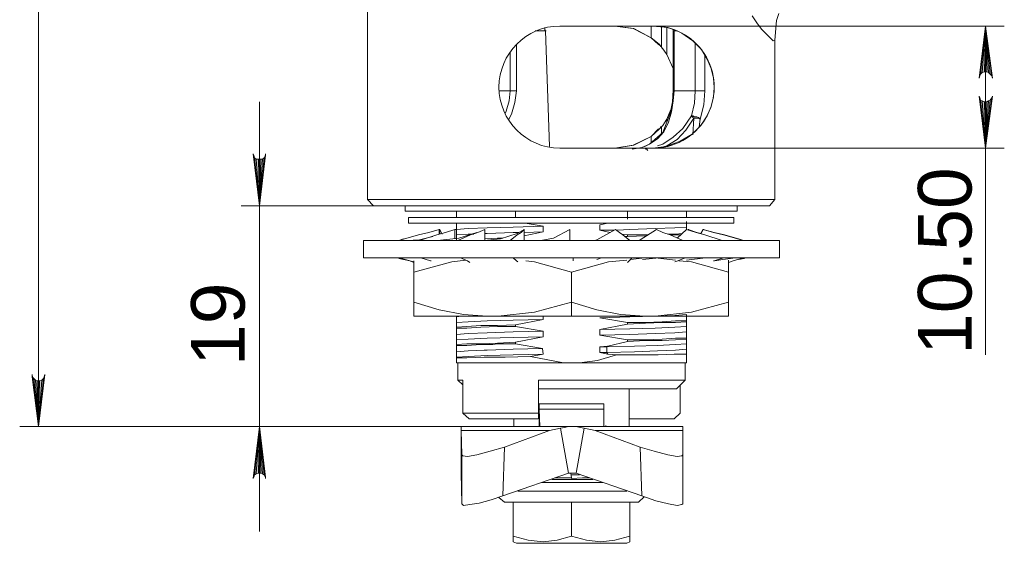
# Model space of a CAD drawing. Header units: millimetres. Extents: x 4119 to 4595, y 1349 to 1685.
# Tile 2 of 8: x 4176 to 4261, y 1567 to 1612. Entities that reach past the tile are written whole.
import ezdxf

# ---------------------------------------------------------------- set-up
doc = ezdxf.new("R2010")
doc.units = ezdxf.units.MM
for name, color, linetype in [('PDF_几何图形', 7, 'Continuous'), ('PDF_实体填充', 7, 'Continuous'), ('PDF_文字', 7, 'Continuous')]:
    doc.layers.add(name, color=color, linetype=linetype)
doc.styles.add('PDF Arial', font='arial.ttf')

msp = doc.modelspace()

# ---------------------------------------------------------------- linework, layer by layer
at = {"layer": 'PDF_几何图形', "color": 3, "lineweight": 18}
for points in [[(4177.920457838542, 1634.570576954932), (4177.920457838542, 1576.583480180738)], [(4230.89465138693, 1610.996383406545), (4260.904328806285, 1610.996383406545)], [(4259.278522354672, 1610.996383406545), (4259.278522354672, 1600.496383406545), (4259.278522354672, 1582.74799630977)], [(4196.888199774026, 1567.573802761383), (4196.888199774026, 1576.583480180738), (4196.888199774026, 1595.551222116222), (4196.888199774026, 1604.493157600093)], [(4230.759167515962, 1600.496383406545), (4260.904328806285, 1600.496383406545)], [(4223.984973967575, 1595.551222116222), (4195.330135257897, 1595.551222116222)], [(4214.094651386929, 1576.583480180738), (4176.294651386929, 1576.583480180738)], [(4223.646264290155, 1576.583480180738), (4195.330135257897, 1576.583480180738)]]:
    msp.add_lwpolyline(points, dxfattribs=at)
at = {"layer": 'PDF_几何图形', "lineweight": 20}
for points in [[(4206.168844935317, 1613.570576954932), (4206.168844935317, 1596.093157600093), (4206.710780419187, 1595.551222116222), (4207.049490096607, 1595.551222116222), (4208.065619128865, 1595.551222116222), (4209.691425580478, 1595.551222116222), (4211.859167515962, 1595.551222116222), (4214.501102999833, 1595.551222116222), (4217.549490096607, 1595.551222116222), (4220.801102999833, 1595.551222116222), (4224.188199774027, 1595.551222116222), (4227.439812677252, 1595.551222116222), (4230.55594170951, 1595.551222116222), (4233.401102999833, 1595.551222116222), (4235.907554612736, 1595.551222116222), (4237.939812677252, 1595.551222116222), (4239.430135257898, 1595.551222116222), (4240.378522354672, 1595.551222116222), (4240.717232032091, 1595.551222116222), (4241.191425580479, 1596.093157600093), (4241.191425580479, 1609.844770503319), (4241.191425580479, 1609.777028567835), (4241.05594170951, 1609.709286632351), (4240.852715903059, 1609.912512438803), (4240.51400622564, 1610.251222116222), (4240.039812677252, 1610.725415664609), (4239.633361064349, 1611.26735114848), (4239.226909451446, 1611.877028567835)], [(4241.191425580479, 1609.777028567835), (4241.326909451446, 1611.470576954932), (4241.530135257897, 1612.080254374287)], [(4231.436586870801, 1610.928641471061), (4231.436586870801, 1609.235093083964), (4231.368844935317, 1609.235093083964), (4231.368844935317, 1609.302835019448), (4231.165619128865, 1609.438318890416), (4230.55594170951, 1609.980254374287), (4228.997877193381, 1610.793157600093), (4227.439812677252, 1610.996383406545), (4229.065619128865, 1610.793157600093), (4230.55594170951, 1609.980254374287), (4230.55594170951, 1610.996383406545)], [(4230.691425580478, 1610.996383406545), (4231.978522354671, 1610.860899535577), (4232.588199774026, 1610.657673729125), (4233.197877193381, 1610.38670598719), (4234.146264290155, 1609.709286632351), (4234.891425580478, 1608.964125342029), (4235.365619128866, 1608.151222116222), (4235.704328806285, 1607.338318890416), (4235.907554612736, 1606.525415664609), (4235.97529654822, 1605.712512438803), (4235.907554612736, 1604.899609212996), (4235.704328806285, 1604.08670598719), (4235.365619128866, 1603.273802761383), (4234.823683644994, 1602.460899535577), (4234.078522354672, 1601.715738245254), (4233.062393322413, 1601.106060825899), (4231.843038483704, 1600.631867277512), (4230.691425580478, 1600.496383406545), (4230.217232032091, 1600.496383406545), (4230.149490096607, 1600.428641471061)], [(4220.597877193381, 1610.589931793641), (4220.801102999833, 1610.589931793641), (4221.139812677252, 1610.589931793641), (4221.478522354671, 1610.589931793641), (4221.817232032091, 1600.631867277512)], [(4221.546264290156, 1610.589931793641), (4221.478522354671, 1610.589931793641), (4221.410780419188, 1610.657673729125), (4221.410780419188, 1610.793157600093), (4221.410780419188, 1610.860899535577)], [(4232.791425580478, 1610.589931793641), (4232.520457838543, 1610.589931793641), (4232.520457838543, 1605.441544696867), (4232.452715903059, 1604.560899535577), (4232.317232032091, 1603.612512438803), (4232.046264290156, 1602.731867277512), (4231.639812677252, 1601.918964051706), (4231.097877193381, 1601.309286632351), (4230.420457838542, 1600.835093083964), (4229.743038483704, 1600.564125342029), (4228.930135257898, 1600.428641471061)], [(4231.910780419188, 1610.860899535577), (4231.910780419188, 1608.557673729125), (4231.707554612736, 1608.828641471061), (4231.572070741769, 1609.031867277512), (4231.504328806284, 1609.099609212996), (4231.436586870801, 1609.16735114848), (4231.436586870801, 1609.235093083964), (4231.368844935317, 1609.235093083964), (4231.436586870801, 1609.235093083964), (4231.368844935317, 1609.302835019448), (4231.233361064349, 1609.438318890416), (4230.55594170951, 1609.980254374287)], [(4232.452715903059, 1610.725415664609), (4232.452715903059, 1610.657673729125), (4232.452715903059, 1610.589931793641), (4232.452715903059, 1605.441544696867), (4232.520457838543, 1605.441544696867), (4234.349490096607, 1605.441544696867), (4234.417232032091, 1605.441544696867), (4234.484973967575, 1605.441544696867), (4234.620457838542, 1605.441544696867), (4234.755941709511, 1605.441544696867), (4234.891425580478, 1605.441544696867), (4234.959167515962, 1605.441544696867), (4235.094651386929, 1605.441544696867), (4235.162393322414, 1605.441544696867)], [(4232.520457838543, 1610.589931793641), (4232.452715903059, 1610.589931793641)], [(4218.29465138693, 1602.935093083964), (4218.565619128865, 1603.409286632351), (4218.836586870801, 1604.425415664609), (4218.972070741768, 1605.441544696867), (4218.972070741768, 1609.438318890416)], [(4234.349490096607, 1609.573802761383), (4234.349490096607, 1605.441544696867), (4234.281748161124, 1604.357673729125), (4234.010780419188, 1603.273802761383), (4233.265619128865, 1602.189931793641), (4232.452715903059, 1601.444770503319), (4231.572070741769, 1600.835093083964), (4231.097877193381, 1600.699609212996)], [(4218.430135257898, 1608.760899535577), (4218.430135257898, 1605.441544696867), (4218.565619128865, 1605.441544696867), (4218.701102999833, 1605.441544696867), (4218.836586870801, 1605.441544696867), (4218.972070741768, 1605.441544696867)], [(4231.910780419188, 1608.557673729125), (4232.452715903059, 1607.338318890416)], [(4235.162393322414, 1608.489931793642), (4235.162393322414, 1605.441544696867), (4235.094651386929, 1604.222189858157), (4234.755941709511, 1603.002835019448), (4234.688199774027, 1602.325415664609)], [(4217.481748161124, 1605.441544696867), (4218.430135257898, 1605.441544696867), (4218.362393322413, 1604.560899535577), (4218.091425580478, 1603.680254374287), (4218.023683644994, 1603.477028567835)], [(4232.452715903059, 1605.509286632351), (4232.384973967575, 1604.493157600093), (4232.181748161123, 1603.477028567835), (4231.572070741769, 1601.851222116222), (4230.420457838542, 1600.835093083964), (4230.01400622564, 1600.631867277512)], [(4232.249490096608, 1603.815738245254), (4231.910780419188, 1603.002835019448), (4231.707554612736, 1602.664125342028), (4231.572070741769, 1602.460899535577), (4231.504328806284, 1602.393157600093), (4231.436586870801, 1602.325415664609), (4231.368844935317, 1602.325415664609)], [(4230.55594170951, 1600.970576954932), (4230.55594170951, 1601.512512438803), (4229.065619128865, 1600.76735114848), (4227.439812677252, 1600.496383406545), (4228.997877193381, 1600.76735114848), (4230.55594170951, 1601.512512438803), (4231.165619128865, 1602.122189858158), (4231.368844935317, 1602.257673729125), (4231.368844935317, 1602.325415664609), (4231.436586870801, 1602.325415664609), (4231.368844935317, 1602.325415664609), (4231.436586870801, 1602.325415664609), (4231.504328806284, 1602.393157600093), (4231.572070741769, 1602.460899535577), (4231.707554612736, 1602.664125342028), (4231.910780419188, 1603.002835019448), (4231.910780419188, 1602.731867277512)], [(4231.707554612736, 1600.631867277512), (4231.910780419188, 1600.699609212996), (4232.791425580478, 1601.241544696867), (4233.5365868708, 1602.054447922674), (4234.214006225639, 1603.070576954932), (4234.146264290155, 1601.64799630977)], [(4231.436586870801, 1601.715738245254), (4231.436586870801, 1602.325415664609), (4231.368844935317, 1602.257673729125), (4231.233361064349, 1602.122189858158), (4230.55594170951, 1601.512512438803)], [(4230.284973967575, 1600.293157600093), (4230.217232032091, 1600.360899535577), (4230.217232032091, 1600.428641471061), (4230.149490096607, 1600.428641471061), (4230.081748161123, 1600.428641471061), (4230.217232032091, 1600.496383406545)], [(4206.168844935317, 1596.093157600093), (4206.2365868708, 1596.093157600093), (4206.439812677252, 1596.093157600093), (4206.846264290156, 1596.093157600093), (4207.523683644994, 1596.093157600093), (4208.336586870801, 1596.093157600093), (4209.352715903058, 1596.093157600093), (4210.504328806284, 1596.093157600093), (4211.859167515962, 1596.093157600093), (4213.349490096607, 1596.093157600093), (4214.97529654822, 1596.093157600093), (4216.668844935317, 1596.093157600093), (4218.497877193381, 1596.093157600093), (4220.39465138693, 1596.093157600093), (4222.291425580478, 1596.093157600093), (4224.188199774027, 1596.093157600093), (4226.152715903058, 1596.093157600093), (4228.049490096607, 1596.093157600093), (4229.878522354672, 1596.093157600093), (4231.639812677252, 1596.093157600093), (4233.265619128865, 1596.093157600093), (4234.823683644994, 1596.093157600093), (4236.246264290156, 1596.093157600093), (4237.533361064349, 1596.093157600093), (4238.617232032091, 1596.093157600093), (4239.565619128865, 1596.093157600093), (4240.243038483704, 1596.093157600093), (4240.784973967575, 1596.093157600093), (4241.123683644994, 1596.093157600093), (4241.191425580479, 1596.093157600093)], [(4209.420457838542, 1595.551222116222), (4209.420457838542, 1595.077028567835), (4209.55594170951, 1595.077028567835), (4209.89465138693, 1595.077028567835), (4210.436586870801, 1595.077028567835), (4211.181748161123, 1595.077028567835), (4212.197877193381, 1595.077028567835), (4213.281748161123, 1595.077028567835), (4214.636586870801, 1595.077028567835), (4216.059167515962, 1595.077028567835), (4217.617232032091, 1595.077028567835), (4219.310780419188, 1595.077028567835), (4221.004328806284, 1595.077028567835), (4222.833361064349, 1595.077028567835), (4224.594651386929, 1595.077028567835), (4226.35594170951, 1595.077028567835), (4228.117232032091, 1595.077028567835), (4229.743038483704, 1595.077028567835), (4231.301102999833, 1595.077028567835), (4232.791425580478, 1595.077028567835), (4234.078522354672, 1595.077028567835), (4235.230135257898, 1595.077028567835), (4236.178522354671, 1595.077028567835), (4236.923683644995, 1595.077028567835), (4237.533361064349, 1595.077028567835), (4237.804328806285, 1595.077028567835), (4237.939812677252, 1595.077028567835), (4237.939812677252, 1595.551222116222)], [(4213.823683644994, 1594.535093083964), (4213.823683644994, 1595.077028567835)], [(4218.904328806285, 1595.077028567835), (4218.904328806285, 1594.535093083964)], [(4228.523683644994, 1594.399609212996), (4228.523683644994, 1595.077028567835)], [(4233.604328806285, 1594.602835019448), (4233.604328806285, 1595.077028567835)], [(4219.717232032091, 1594.060899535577), (4221.27529654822, 1593.789931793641), (4218.701102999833, 1593.722189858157), (4216.465619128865, 1593.654447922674), (4214.839812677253, 1593.58670598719), (4213.823683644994, 1593.518964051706), (4213.688199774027, 1593.518964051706)], [(4213.823683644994, 1593.044770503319), (4213.823683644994, 1593.518964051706), (4213.823683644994, 1594.060899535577)], [(4227.033361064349, 1593.24799630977), (4226.152715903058, 1593.451222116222), (4226.152715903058, 1593.925415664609), (4226.830135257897, 1594.060899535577)], [(4233.604328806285, 1593.722189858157), (4233.604328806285, 1594.196383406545)], [(4212.333361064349, 1593.112512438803), (4212.333361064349, 1593.518964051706), (4211.452715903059, 1593.24799630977), (4210.572070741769, 1593.044770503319), (4208.878522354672, 1592.570576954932)], [(4213.688199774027, 1592.706060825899), (4213.688199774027, 1593.518964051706), (4212.87529654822, 1593.24799630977), (4212.130135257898, 1593.044770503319), (4210.639812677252, 1592.570576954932)], [(4215.584973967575, 1593.24799630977), (4214.026909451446, 1592.773802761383), (4212.197877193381, 1592.570576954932)], [(4212.333361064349, 1593.518964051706), (4212.401102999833, 1593.518964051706), (4212.604328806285, 1593.112512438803)], [(4212.401102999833, 1593.112512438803), (4212.401102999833, 1593.518964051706)], [(4216.262393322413, 1592.570576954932), (4216.262393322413, 1593.518964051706), (4215.652715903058, 1593.24799630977), (4215.043038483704, 1593.044770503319), (4213.959167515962, 1592.570576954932)], [(4218.430135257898, 1592.570576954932), (4219.039812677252, 1593.044770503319), (4219.378522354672, 1593.24799630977), (4219.649490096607, 1593.518964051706), (4219.039812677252, 1593.180254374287), (4217.617232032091, 1592.706060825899), (4216.19465138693, 1592.570576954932)], [(4219.17529654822, 1593.24799630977), (4218.701102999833, 1593.24799630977), (4216.465619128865, 1593.180254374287), (4216.262393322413, 1593.180254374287)], [(4219.649490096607, 1592.570576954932), (4219.649490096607, 1593.518964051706)], [(4219.649490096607, 1593.24799630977), (4221.27529654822, 1593.315738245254), (4219.649490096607, 1592.977028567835)], [(4223.578522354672, 1593.518964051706), (4223.578522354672, 1592.570576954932), (4223.578522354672, 1593.044770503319), (4223.578522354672, 1593.24799630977), (4223.578522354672, 1593.518964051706), (4222.15594170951, 1592.773802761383), (4221.072070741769, 1592.570576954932)], [(4221.27529654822, 1593.315738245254), (4221.27529654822, 1593.789931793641)], [(4228.726909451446, 1592.570576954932), (4228.117232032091, 1593.044770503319), (4227.846264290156, 1593.24799630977), (4227.507554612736, 1593.518964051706), (4225.881748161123, 1592.638318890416), (4225.678522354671, 1592.570576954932)], [(4227.372070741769, 1593.451222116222), (4226.152715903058, 1593.451222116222)], [(4233.604328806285, 1593.518964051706), (4233.604328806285, 1593.722189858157), (4232.588199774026, 1593.654447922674), (4230.89465138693, 1593.58670598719), (4228.726909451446, 1593.518964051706), (4227.643038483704, 1593.451222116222)], [(4233.265619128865, 1592.570576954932), (4232.181748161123, 1593.044770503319), (4231.572070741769, 1593.24799630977), (4231.030135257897, 1593.518964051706), (4229.607554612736, 1592.638318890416), (4229.472070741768, 1592.570576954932)], [(4236.652715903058, 1592.570576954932), (4235.162393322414, 1593.044770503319), (4234.417232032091, 1593.24799630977), (4233.604328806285, 1593.518964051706), (4232.791425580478, 1592.773802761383)], [(4233.807554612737, 1593.518964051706), (4233.739812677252, 1593.518964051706), (4234.484973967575, 1593.24799630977), (4234.823683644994, 1593.180254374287), (4235.026909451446, 1593.518964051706), (4235.907554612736, 1593.24799630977), (4236.788199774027, 1593.044770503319), (4238.481748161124, 1592.570576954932), (4238.07529654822, 1592.706060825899), (4236.85594170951, 1593.044770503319), (4235.97529654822, 1593.24799630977), (4235.026909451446, 1593.518964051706), (4235.094651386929, 1593.518964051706)], [(4209.284973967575, 1592.706060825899), (4208.878522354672, 1592.570576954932), (4208.743038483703, 1592.570576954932)], [(4211.791425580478, 1592.909286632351), (4210.639812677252, 1592.638318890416), (4209.55594170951, 1592.570576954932)], [(4213.823683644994, 1592.638318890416), (4213.823683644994, 1593.044770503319), (4214.839812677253, 1593.112512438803), (4215.31400622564, 1593.112512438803)], [(4216.262393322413, 1592.706060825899), (4217.346264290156, 1592.773802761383), (4217.820457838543, 1592.773802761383)], [(4228.049490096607, 1593.112512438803), (4228.523683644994, 1593.044770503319), (4230.081748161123, 1593.044770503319), (4230.284973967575, 1593.044770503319)], [(4228.320457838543, 1592.909286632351), (4228.523683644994, 1592.909286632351), (4230.081748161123, 1592.977028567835)], [(4228.523683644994, 1593.044770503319), (4228.523683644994, 1592.909286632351)], [(4231.978522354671, 1593.112512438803), (4232.65594170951, 1593.112512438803), (4233.197877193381, 1593.180254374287)], [(4233.062393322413, 1593.044770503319), (4232.65594170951, 1593.044770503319), (4232.181748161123, 1593.044770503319)], [(4208.878522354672, 1591.012512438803), (4209.284973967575, 1590.944770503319), (4209.826909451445, 1590.809286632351), (4210.165619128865, 1590.673802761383)], [(4208.946264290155, 1591.080254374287), (4209.826909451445, 1590.809286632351), (4210.165619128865, 1590.741544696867)], [(4223.714006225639, 1589.860899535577), (4223.714006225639, 1587.28670598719), (4220.530135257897, 1586.406060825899), (4217.414006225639, 1586.06735114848), (4216.465619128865, 1586.06735114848), (4214.433361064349, 1586.202835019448), (4212.333361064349, 1586.609286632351), (4210.165619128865, 1587.28670598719), (4210.165619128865, 1589.860899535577), (4213.417232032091, 1590.741544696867), (4214.636586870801, 1590.877028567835)], [(4210.165619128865, 1590.809286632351), (4210.165619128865, 1590.741544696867), (4210.165619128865, 1589.860899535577)], [(4210.77529654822, 1591.080254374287), (4211.588199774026, 1590.809286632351), (4211.65594170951, 1590.809286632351)], [(4214.162393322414, 1591.080254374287), (4214.772070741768, 1590.809286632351), (4214.97529654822, 1590.673802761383)], [(4218.701102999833, 1591.080254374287), (4218.972070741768, 1590.809286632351), (4219.107554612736, 1590.741544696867)], [(4219.784973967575, 1590.809286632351), (4220.530135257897, 1590.741544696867), (4223.714006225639, 1589.860899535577), (4226.897877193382, 1590.741544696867), (4228.455941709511, 1590.877028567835)], [(4232.926909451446, 1590.809286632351), (4234.010780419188, 1590.741544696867), (4237.19465138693, 1589.860899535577), (4237.19465138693, 1587.28670598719), (4234.010780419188, 1586.406060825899), (4230.89465138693, 1586.06735114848), (4230.01400622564, 1586.06735114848), (4227.914006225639, 1586.202835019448), (4225.881748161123, 1586.609286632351), (4223.714006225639, 1587.28670598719)], [(4223.849490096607, 1591.080254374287), (4223.849490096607, 1590.809286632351)], [(4225.881748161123, 1590.944770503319), (4226.288199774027, 1591.080254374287)], [(4228.930135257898, 1591.080254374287), (4228.659167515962, 1590.809286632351), (4228.523683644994, 1590.673802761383)], [(4228.79465138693, 1590.944770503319), (4230.01400622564, 1591.080254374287)], [(4229.810780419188, 1590.944770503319), (4231.233361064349, 1591.080254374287)], [(4230.89465138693, 1591.080254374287), (4232.65594170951, 1590.877028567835)], [(4233.468844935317, 1591.080254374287), (4232.859167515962, 1590.809286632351), (4232.588199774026, 1590.741544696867)], [(4233.604328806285, 1590.877028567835), (4235.230135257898, 1591.080254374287)], [(4236.788199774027, 1591.080254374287), (4235.97529654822, 1590.809286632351), (4235.907554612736, 1590.809286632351)], [(4236.043038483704, 1590.809286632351), (4236.720457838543, 1590.944770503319), (4237.804328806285, 1591.080254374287)], [(4238.481748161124, 1591.080254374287), (4237.601102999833, 1590.809286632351), (4237.19465138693, 1590.673802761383)], [(4237.19465138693, 1589.860899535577), (4237.19465138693, 1590.741544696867), (4237.19465138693, 1590.877028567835)], [(4238.07529654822, 1590.944770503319), (4238.549490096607, 1591.012512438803), (4238.684973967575, 1591.080254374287)], [(4216.465619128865, 1586.06735114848), (4213.959167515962, 1586.06735114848), (4211.99465138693, 1586.06735114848), (4210.707554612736, 1586.06735114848), (4210.165619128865, 1586.06735114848), (4210.165619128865, 1586.406060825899), (4210.165619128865, 1587.28670598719)], [(4237.19465138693, 1587.28670598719), (4237.19465138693, 1586.609286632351), (4237.19465138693, 1586.202835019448), (4237.19465138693, 1586.06735114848), (4236.652715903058, 1586.06735114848), (4235.365619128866, 1586.06735114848), (4233.401102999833, 1586.06735114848), (4230.89465138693, 1586.06735114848)], [(4213.823683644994, 1585.525415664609), (4213.823683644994, 1585.999609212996), (4214.230135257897, 1586.06735114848)], [(4217.414006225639, 1586.06735114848), (4220.462393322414, 1586.06735114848), (4223.714006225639, 1586.06735114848), (4226.965619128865, 1586.06735114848), (4230.01400622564, 1586.06735114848)], [(4221.27529654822, 1585.796383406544), (4221.27529654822, 1586.06735114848)], [(4233.604328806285, 1585.593157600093), (4233.604328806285, 1585.660899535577)], [(4213.823683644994, 1585.118964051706), (4213.823683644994, 1585.051222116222)], [(4218.904328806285, 1585.18670598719), (4218.904328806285, 1585.322189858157)], [(4221.27529654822, 1584.306060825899), (4221.27529654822, 1584.780254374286)], [(4226.152715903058, 1584.915738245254), (4226.152715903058, 1584.441544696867)], [(4228.523683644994, 1585.525415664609), (4228.523683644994, 1585.389931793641)], [(4233.604328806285, 1584.712512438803), (4233.604328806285, 1585.18670598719)], [(4213.823683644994, 1584.509286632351), (4213.823683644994, 1584.035093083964)], [(4228.523683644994, 1584.035093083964), (4228.523683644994, 1583.899609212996), (4226.830135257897, 1583.493157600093), (4226.152715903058, 1583.425415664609), (4226.152715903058, 1582.951222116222), (4226.830135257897, 1582.815738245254), (4227.57529654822, 1582.74799630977), (4225.949490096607, 1582.273802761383), (4224.391425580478, 1582.070576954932), (4223.0365868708, 1582.070576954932)], [(4226.830135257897, 1583.493157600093), (4226.762393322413, 1583.425415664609), (4229.133361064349, 1583.493157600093), (4231.097877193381, 1583.560899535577), (4232.65594170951, 1583.628641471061), (4233.604328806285, 1583.696383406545), (4233.604328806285, 1584.102835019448), (4232.65594170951, 1584.035093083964), (4231.504328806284, 1583.96735114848), (4230.081748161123, 1583.96735114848), (4228.523683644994, 1583.899609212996)], [(4233.604328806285, 1584.102835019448), (4233.604328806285, 1584.170576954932)], [(4213.823683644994, 1583.628641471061), (4213.823683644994, 1583.560899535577)], [(4221.207554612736, 1583.289931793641), (4221.27529654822, 1582.815738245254), (4220.191425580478, 1582.612512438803), (4223.0365868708, 1582.070576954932), (4222.15594170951, 1582.070576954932), (4221.27529654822, 1582.070576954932), (4220.39465138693, 1582.070576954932), (4219.581748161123, 1582.070576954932), (4218.768844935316, 1582.070576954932), (4218.023683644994, 1582.070576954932), (4217.346264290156, 1582.070576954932), (4216.668844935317, 1582.070576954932), (4216.059167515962, 1582.070576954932), (4215.517232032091, 1582.070576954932), (4215.043038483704, 1582.070576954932), (4214.636586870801, 1582.070576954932), (4214.365619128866, 1582.070576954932), (4214.094651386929, 1582.070576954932), (4213.891425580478, 1582.070576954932), (4213.823683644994, 1582.070576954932), (4213.823683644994, 1582.477028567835), (4214.704328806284, 1582.477028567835), (4216.19465138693, 1582.544770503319), (4218.023683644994, 1582.544770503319), (4220.191425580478, 1582.612512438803)], [(4218.904328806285, 1583.696383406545), (4218.904328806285, 1583.831867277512)], [(4226.152715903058, 1582.951222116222), (4226.762393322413, 1582.951222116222), (4226.762393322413, 1583.425415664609), (4226.152715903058, 1583.425415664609)], [(4233.604328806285, 1582.815738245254), (4233.604328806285, 1583.222189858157), (4232.65594170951, 1583.154447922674), (4231.097877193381, 1583.08670598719), (4229.133361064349, 1583.018964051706), (4226.762393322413, 1582.951222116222), (4226.830135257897, 1582.815738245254)], [(4233.604328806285, 1583.222189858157), (4233.604328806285, 1583.696383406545)], [(4213.823683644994, 1583.018964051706), (4213.823683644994, 1582.544770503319)], [(4213.823683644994, 1582.477028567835), (4213.823683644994, 1582.544770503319), (4214.839812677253, 1582.612512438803), (4216.465619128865, 1582.680254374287), (4218.701102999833, 1582.74799630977), (4221.27529654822, 1582.815738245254)], [(4224.391425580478, 1582.070576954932), (4225.949490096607, 1582.070576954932), (4227.439812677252, 1582.070576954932), (4228.862393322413, 1582.070576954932), (4230.149490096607, 1582.070576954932), (4231.233361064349, 1582.070576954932), (4232.181748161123, 1582.070576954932), (4232.859167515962, 1582.070576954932), (4233.333361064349, 1582.070576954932), (4233.604328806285, 1582.070576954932), (4233.604328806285, 1582.273802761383), (4233.604328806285, 1582.815738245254), (4232.520457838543, 1582.815738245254), (4231.165619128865, 1582.74799630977), (4229.472070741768, 1582.74799630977), (4227.57529654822, 1582.74799630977)], [(4213.959167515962, 1582.070576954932), (4213.959167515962, 1580.580254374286), (4214.365619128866, 1580.173802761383)], [(4220.868844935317, 1579.835093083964), (4222.291425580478, 1579.835093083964), (4223.714006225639, 1579.835093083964), (4225.068844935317, 1579.835093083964), (4226.491425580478, 1579.835093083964), (4227.778522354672, 1579.835093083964), (4228.997877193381, 1579.835093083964), (4230.081748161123, 1579.835093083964), (4230.962393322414, 1579.835093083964), (4231.707554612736, 1579.835093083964), (4232.249490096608, 1579.835093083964), (4232.588199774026, 1579.835093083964), (4232.723683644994, 1579.835093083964), (4233.468844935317, 1580.580254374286), (4233.468844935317, 1582.070576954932)], [(4213.959167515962, 1580.580254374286), (4214.026909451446, 1580.580254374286), (4214.365619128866, 1580.580254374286), (4214.365619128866, 1577.735093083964), (4214.772070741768, 1577.735093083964), (4215.31400622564, 1577.735093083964), (4215.991425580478, 1577.735093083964), (4216.804328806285, 1577.735093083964), (4217.684973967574, 1577.735093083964), (4218.701102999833, 1577.735093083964), (4219.784973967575, 1577.735093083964), (4220.868844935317, 1577.735093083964), (4220.868844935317, 1580.580254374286), (4222.359167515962, 1580.580254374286), (4223.849490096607, 1580.580254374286), (4225.339812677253, 1580.580254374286), (4226.830135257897, 1580.580254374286), (4228.184973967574, 1580.580254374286), (4229.472070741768, 1580.580254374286), (4230.623683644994, 1580.580254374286), (4231.572070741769, 1580.580254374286), (4232.384973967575, 1580.580254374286), (4232.926909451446, 1580.580254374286), (4233.333361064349, 1580.580254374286), (4233.468844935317, 1580.580254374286)], [(4228.659167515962, 1577.260899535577), (4232.520457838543, 1577.260899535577), (4233.062393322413, 1577.735093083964), (4233.062393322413, 1580.173802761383)], [(4228.659167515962, 1576.583480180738), (4228.659167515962, 1579.835093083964)], [(4221.004328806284, 1578.54799630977), (4220.936586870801, 1578.54799630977), (4220.936586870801, 1577.870576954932)], [(4221.004328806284, 1576.583480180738), (4220.936586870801, 1578.073802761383), (4220.936586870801, 1578.209286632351), (4220.936586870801, 1578.277028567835), (4220.936586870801, 1578.412512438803), (4220.936586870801, 1578.480254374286), (4220.936586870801, 1578.54799630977), (4226.491425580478, 1578.54799630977), (4226.491425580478, 1578.480254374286), (4226.491425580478, 1578.412512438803), (4226.491425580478, 1578.277028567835), (4226.491425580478, 1578.209286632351), (4226.491425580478, 1578.073802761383)], [(4226.491425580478, 1576.583480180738), (4226.491425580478, 1578.073802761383), (4220.936586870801, 1578.073802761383)], [(4214.365619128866, 1577.735093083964), (4214.907554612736, 1577.260899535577), (4215.246264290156, 1577.260899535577), (4215.788199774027, 1577.260899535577), (4216.397877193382, 1577.260899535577), (4217.143038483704, 1577.260899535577), (4217.955941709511, 1577.260899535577), (4218.904328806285, 1577.260899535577), (4219.852715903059, 1577.260899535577), (4220.868844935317, 1577.260899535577), (4220.868844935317, 1577.735093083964)], [(4218.768844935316, 1577.260899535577), (4218.768844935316, 1576.583480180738)], [(4220.936586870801, 1577.193157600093), (4220.936586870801, 1576.583480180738)], [(4214.230135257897, 1576.244770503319), (4214.230135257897, 1576.380254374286), (4214.230135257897, 1576.515738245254), (4214.230135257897, 1576.583480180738), (4223.781748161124, 1576.583480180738), (4233.265619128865, 1576.583480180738), (4233.265619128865, 1576.515738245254), (4233.265619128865, 1576.380254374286), (4233.265619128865, 1576.244770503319)], [(4214.297877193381, 1569.944770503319), (4214.230135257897, 1572.58670598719), (4214.230135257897, 1576.583480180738), (4214.297877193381, 1576.583480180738)], [(4222.765619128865, 1576.44799630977), (4223.443038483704, 1572.58670598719), (4217.820457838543, 1570.622189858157)], [(4220.665619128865, 1576.583480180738), (4222.088199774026, 1576.583480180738), (4223.646264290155, 1576.583480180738)], [(4221.817232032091, 1576.244770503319), (4222.765619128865, 1576.44799630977), (4223.104328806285, 1576.515738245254), (4223.443038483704, 1576.583480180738), (4223.781748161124, 1576.583480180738), (4223.849490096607, 1576.583480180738)], [(4223.781748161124, 1576.583480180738), (4224.120457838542, 1576.583480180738), (4224.459167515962, 1576.515738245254), (4224.797877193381, 1576.44799630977), (4225.746264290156, 1576.244770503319)], [(4224.797877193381, 1576.44799630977), (4224.120457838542, 1572.58670598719), (4229.743038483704, 1570.622189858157)], [(4226.69465138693, 1576.651222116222), (4226.626909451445, 1576.651222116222)], [(4214.297877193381, 1574.144770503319), (4214.297877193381, 1569.944770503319), (4214.433361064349, 1569.809286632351), (4214.97529654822, 1569.877028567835), (4215.788199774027, 1570.012512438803), (4216.804328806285, 1570.283480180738), (4217.820457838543, 1570.622189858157), (4217.955941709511, 1574.822189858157)], [(4229.607554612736, 1574.822189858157), (4229.743038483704, 1570.622189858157), (4230.962393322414, 1570.215738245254), (4232.046264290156, 1569.944770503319), (4232.791425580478, 1569.809286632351), (4233.197877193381, 1569.877028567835), (4233.265619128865, 1569.944770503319), (4233.265619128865, 1574.144770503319)], [(4214.230135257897, 1572.58670598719), (4214.297877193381, 1572.58670598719)], [(4222.291425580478, 1572.180254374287), (4222.359167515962, 1572.180254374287), (4223.714006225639, 1572.180254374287), (4223.714006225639, 1572.112512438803), (4224.662393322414, 1572.180254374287), (4225.272070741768, 1572.180254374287)], [(4223.443038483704, 1572.58670598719), (4224.120457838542, 1572.58670598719)], [(4223.646264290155, 1572.58670598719), (4223.714006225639, 1572.180254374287)], [(4224.391425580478, 1572.451222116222), (4223.714006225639, 1572.451222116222)], [(4225.204328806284, 1572.180254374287), (4224.662393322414, 1572.180254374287)], [(4221.139812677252, 1571.773802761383), (4222.15594170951, 1571.773802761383), (4223.37529654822, 1571.773802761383), (4224.526909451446, 1571.773802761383), (4225.746264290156, 1571.773802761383), (4226.423683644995, 1571.773802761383)], [(4225.543038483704, 1572.044770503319), (4225.47529654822, 1572.044770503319), (4224.188199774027, 1572.044770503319), (4222.901102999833, 1572.044770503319), (4222.020457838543, 1572.044770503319)], [(4217.481748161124, 1570.486705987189), (4217.955941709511, 1570.080254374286), (4218.091425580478, 1570.080254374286), (4218.701102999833, 1570.080254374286), (4219.649490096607, 1570.080254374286), (4220.936586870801, 1570.080254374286), (4222.291425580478, 1570.080254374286), (4223.714006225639, 1570.080254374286), (4225.204328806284, 1570.080254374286), (4226.559167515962, 1570.080254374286), (4227.778522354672, 1570.080254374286), (4228.726909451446, 1570.080254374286), (4229.268844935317, 1570.080254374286), (4229.472070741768, 1570.080254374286), (4229.946264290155, 1570.554447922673)], [(4219.107554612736, 1571.028641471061), (4219.988199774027, 1571.028641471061), (4221.072070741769, 1571.028641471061), (4222.223683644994, 1571.028641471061), (4223.37529654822, 1571.028641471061), (4224.594651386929, 1571.028641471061), (4225.746264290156, 1571.028641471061), (4226.897877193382, 1571.028641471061), (4227.846264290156, 1571.028641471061), (4228.455941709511, 1571.028641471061)], [(4223.714006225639, 1570.080254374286), (4223.714006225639, 1567.16735114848), (4222.49465138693, 1566.828641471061), (4221.27529654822, 1566.693157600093), (4219.988199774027, 1566.828641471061), (4218.701102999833, 1567.16735114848), (4218.701102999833, 1570.080254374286)], [(4228.726909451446, 1570.080254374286), (4228.726909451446, 1567.16735114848), (4227.439812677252, 1566.828641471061), (4226.220457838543, 1566.693157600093), (4225.001102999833, 1566.828641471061), (4223.714006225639, 1567.16735114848)], [(4218.701102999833, 1567.16735114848), (4218.701102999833, 1566.828641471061), (4218.701102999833, 1566.693157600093), (4218.972070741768, 1566.557673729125), (4219.039812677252, 1566.557673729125), (4219.378522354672, 1566.557673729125), (4219.920457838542, 1566.557673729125), (4220.597877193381, 1566.557673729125), (4221.478522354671, 1566.557673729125), (4222.426909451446, 1566.557673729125), (4223.443038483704, 1566.557673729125), (4224.459167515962, 1566.557673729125), (4225.47529654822, 1566.557673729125), (4226.35594170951, 1566.557673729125), (4227.168844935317, 1566.557673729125), (4227.778522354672, 1566.557673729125), (4228.184973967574, 1566.557673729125), (4228.455941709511, 1566.557673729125), (4228.726909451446, 1566.693157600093), (4228.726909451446, 1566.828641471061), (4228.726909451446, 1567.16735114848)], [(4218.972070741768, 1566.557673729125), (4218.972070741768, 1566.557673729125)], [(4218.972070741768, 1566.557673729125), (4219.17529654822, 1566.557673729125), (4219.649490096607, 1566.557673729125), (4220.462393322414, 1566.557673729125), (4221.410780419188, 1566.557673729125), (4223.104328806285, 1566.557673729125), (4224.052715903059, 1566.557673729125), (4225.001102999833, 1566.557673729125), (4225.949490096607, 1566.557673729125), (4226.69465138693, 1566.557673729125), (4227.846264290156, 1566.557673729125), (4228.388199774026, 1566.557673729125), (4228.455941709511, 1566.557673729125)]]:
    msp.add_lwpolyline(points, dxfattribs=at)
msp.add_lwpolyline([(4222.697877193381, 1610.996383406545), (4223.714006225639, 1610.996383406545), (4227.304328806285, 1610.996383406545), (4230.759167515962, 1610.996383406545, -1.00638865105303), (4230.623683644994, 1600.496383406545), (4227.2365868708, 1600.496383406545), (4223.714006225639, 1600.496383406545), (4222.697877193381, 1600.496383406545, -0.9935691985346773)], format="xyb", close=True, dxfattribs=at)
at = {"layer": 'PDF_几何图形', "color": 3, "lineweight": 18}
for points in [[(4259.278522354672, 1610.996383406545), (4258.736586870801, 1606.525415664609), (4258.804328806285, 1606.728641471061)], [(4259.278522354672, 1610.996383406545), (4258.804328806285, 1606.728641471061), (4258.872070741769, 1606.864125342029)], [(4259.278522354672, 1610.996383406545), (4258.872070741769, 1606.864125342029), (4259.007554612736, 1606.999609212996)], [(4259.278522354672, 1610.996383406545), (4259.007554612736, 1606.999609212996), (4259.210780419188, 1607.06735114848)], [(4259.278522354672, 1610.996383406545), (4259.210780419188, 1607.06735114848), (4259.414006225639, 1607.06735114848)], [(4259.278522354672, 1610.996383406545), (4259.820457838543, 1606.728641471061), (4259.888199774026, 1606.525415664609)], [(4259.278522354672, 1610.996383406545), (4259.684973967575, 1606.864125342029), (4259.820457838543, 1606.728641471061)], [(4259.278522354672, 1610.996383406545), (4259.549490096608, 1606.999609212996), (4259.684973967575, 1606.864125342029)], [(4259.278522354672, 1610.996383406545), (4259.414006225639, 1607.06735114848), (4259.549490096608, 1606.999609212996)], [(4259.278522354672, 1600.496383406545), (4258.804328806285, 1604.831867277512), (4258.736586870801, 1604.96735114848)], [(4259.278522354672, 1600.496383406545), (4258.872070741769, 1604.628641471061), (4258.804328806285, 1604.831867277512)], [(4259.278522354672, 1600.496383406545), (4259.007554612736, 1604.560899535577), (4258.872070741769, 1604.628641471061)], [(4259.278522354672, 1600.496383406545), (4259.210780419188, 1604.493157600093), (4259.007554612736, 1604.560899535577)], [(4259.278522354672, 1600.496383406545), (4259.414006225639, 1604.493157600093), (4259.210780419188, 1604.493157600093)], [(4259.278522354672, 1600.496383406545), (4259.888199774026, 1604.96735114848), (4259.820457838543, 1604.831867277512)], [(4259.278522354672, 1600.496383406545), (4259.820457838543, 1604.831867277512), (4259.684973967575, 1604.628641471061)], [(4259.278522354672, 1600.496383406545), (4259.684973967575, 1604.628641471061), (4259.549490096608, 1604.560899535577)], [(4259.278522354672, 1600.496383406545), (4259.549490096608, 1604.560899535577), (4259.414006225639, 1604.493157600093)], [(4196.888199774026, 1595.551222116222), (4196.414006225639, 1599.88670598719), (4196.346264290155, 1600.022189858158)], [(4196.888199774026, 1595.551222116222), (4197.430135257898, 1600.022189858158), (4197.430135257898, 1599.88670598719)], [(4196.888199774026, 1595.551222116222), (4196.481748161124, 1599.683480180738), (4196.414006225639, 1599.88670598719)], [(4196.888199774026, 1595.551222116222), (4196.617232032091, 1599.54799630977), (4196.481748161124, 1599.683480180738)], [(4196.888199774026, 1595.551222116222), (4196.820457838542, 1599.54799630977), (4196.617232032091, 1599.54799630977)], [(4196.888199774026, 1595.551222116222), (4197.023683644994, 1599.54799630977), (4196.820457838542, 1599.54799630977)], [(4196.888199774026, 1595.551222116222), (4197.430135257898, 1599.88670598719), (4197.294651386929, 1599.683480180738)], [(4196.888199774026, 1595.551222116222), (4197.294651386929, 1599.683480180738), (4197.159167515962, 1599.54799630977)], [(4196.888199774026, 1595.551222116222), (4197.159167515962, 1599.54799630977), (4197.023683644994, 1599.54799630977)], [(4177.920457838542, 1576.583480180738), (4177.378522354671, 1580.851222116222), (4177.378522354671, 1581.054447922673)], [(4177.920457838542, 1576.583480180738), (4177.514006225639, 1580.715738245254), (4177.378522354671, 1580.851222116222)], [(4177.920457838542, 1576.583480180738), (4177.649490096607, 1580.580254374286), (4177.514006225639, 1580.715738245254)], [(4177.920457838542, 1576.583480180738), (4177.784973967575, 1580.512512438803), (4177.649490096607, 1580.580254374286)], [(4177.920457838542, 1576.583480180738), (4177.988199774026, 1580.512512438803), (4177.784973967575, 1580.512512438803)], [(4177.920457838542, 1576.583480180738), (4178.462393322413, 1581.054447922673), (4178.39465138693, 1580.851222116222)], [(4177.920457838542, 1576.583480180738), (4178.39465138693, 1580.851222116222), (4178.326909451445, 1580.715738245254)], [(4177.920457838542, 1576.583480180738), (4178.326909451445, 1580.715738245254), (4178.191425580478, 1580.580254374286)], [(4177.920457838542, 1576.583480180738), (4178.191425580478, 1580.580254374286), (4177.988199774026, 1580.512512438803)], [(4196.888199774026, 1576.583480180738), (4196.346264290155, 1572.112512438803), (4196.414006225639, 1572.24799630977)], [(4196.888199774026, 1576.583480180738), (4196.414006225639, 1572.24799630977), (4196.481748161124, 1572.451222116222)], [(4196.888199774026, 1576.583480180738), (4196.481748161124, 1572.451222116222), (4196.617232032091, 1572.518964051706)], [(4196.888199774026, 1576.583480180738), (4196.617232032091, 1572.518964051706), (4196.820457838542, 1572.58670598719)], [(4196.888199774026, 1576.583480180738), (4196.820457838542, 1572.58670598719), (4197.023683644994, 1572.58670598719)], [(4196.888199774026, 1576.583480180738), (4197.023683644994, 1572.58670598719), (4197.159167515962, 1572.518964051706)], [(4196.888199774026, 1576.583480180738), (4197.159167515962, 1572.518964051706), (4197.294651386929, 1572.451222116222)], [(4196.888199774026, 1576.583480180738), (4197.294651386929, 1572.451222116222), (4197.430135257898, 1572.24799630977)], [(4196.888199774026, 1576.583480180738), (4197.430135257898, 1572.24799630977), (4197.430135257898, 1572.112512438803)]]:
    msp.add_lwpolyline(points, close=True, dxfattribs=at)
at = {"layer": 'PDF_几何图形', "lineweight": 20}
for points in [[(4234.755941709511, 1603.002835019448), (4234.620457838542, 1603.070576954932), (4234.552715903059, 1603.070576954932), (4234.417232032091, 1603.070576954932), (4234.214006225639, 1603.070576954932), (4234.146264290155, 1603.138318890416), (4234.146264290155, 1603.206060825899), (4234.078522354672, 1603.206060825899), (4234.010780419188, 1603.273802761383), (4234.078522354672, 1603.273802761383), (4234.146264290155, 1603.273802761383), (4234.281748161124, 1603.206060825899), (4234.349490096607, 1603.206060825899), (4234.484973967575, 1603.206060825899), (4234.620457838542, 1603.138318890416), (4234.688199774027, 1603.070576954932)], [(4237.668844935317, 1594.535093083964), (4237.465619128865, 1594.535093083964), (4237.059167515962, 1594.535093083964), (4236.449490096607, 1594.535093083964), (4235.568844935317, 1594.535093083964), (4234.620457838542, 1594.535093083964), (4233.468844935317, 1594.535093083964), (4232.114006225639, 1594.535093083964), (4230.691425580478, 1594.535093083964), (4229.133361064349, 1594.535093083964), (4227.507554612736, 1594.535093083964), (4225.81400622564, 1594.535093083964), (4224.120457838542, 1594.535093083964), (4222.426909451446, 1594.535093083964), (4220.733361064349, 1594.535093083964), (4219.039812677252, 1594.535093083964), (4217.481748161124, 1594.535093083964), (4215.991425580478, 1594.535093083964), (4214.568844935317, 1594.535093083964), (4213.349490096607, 1594.535093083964), (4212.265619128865, 1594.535093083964), (4211.384973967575, 1594.535093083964), (4210.639812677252, 1594.535093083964), (4210.097877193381, 1594.535093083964), (4209.826909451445, 1594.535093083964), (4209.691425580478, 1594.535093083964), (4209.691425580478, 1594.060899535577), (4209.826909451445, 1594.060899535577), (4210.097877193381, 1594.060899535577), (4210.639812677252, 1594.060899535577), (4211.384973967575, 1594.060899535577), (4212.265619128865, 1594.060899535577), (4213.349490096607, 1594.060899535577), (4214.568844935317, 1594.060899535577), (4215.991425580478, 1594.060899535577), (4217.481748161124, 1594.060899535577), (4219.039812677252, 1594.060899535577), (4220.733361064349, 1594.060899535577), (4222.426909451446, 1594.060899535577), (4224.120457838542, 1594.060899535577), (4225.81400622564, 1594.060899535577), (4227.507554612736, 1594.060899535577), (4229.133361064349, 1594.060899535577), (4230.691425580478, 1594.060899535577), (4232.114006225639, 1594.060899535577), (4233.468844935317, 1594.060899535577), (4234.620457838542, 1594.060899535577), (4235.568844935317, 1594.060899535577), (4236.449490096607, 1594.060899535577), (4237.059167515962, 1594.060899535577), (4237.465619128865, 1594.060899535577), (4237.668844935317, 1594.060899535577)], [(4205.830135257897, 1592.570576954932), (4205.830135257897, 1591.080254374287), (4205.897877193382, 1591.080254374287), (4206.2365868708, 1591.080254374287), (4206.778522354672, 1591.080254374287), (4207.523683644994, 1591.080254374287), (4208.472070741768, 1591.080254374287), (4209.55594170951, 1591.080254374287), (4210.843038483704, 1591.080254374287), (4212.333361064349, 1591.080254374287), (4213.891425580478, 1591.080254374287), (4215.584973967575, 1591.080254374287), (4217.414006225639, 1591.080254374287), (4219.310780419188, 1591.080254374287), (4221.207554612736, 1591.080254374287), (4223.172070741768, 1591.080254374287), (4225.204328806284, 1591.080254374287), (4227.101102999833, 1591.080254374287), (4229.065619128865, 1591.080254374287), (4230.89465138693, 1591.080254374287), (4232.65594170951, 1591.080254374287), (4234.281748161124, 1591.080254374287), (4235.839812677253, 1591.080254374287), (4237.19465138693, 1591.080254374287), (4238.414006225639, 1591.080254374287), (4239.430135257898, 1591.080254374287), (4240.310780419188, 1591.080254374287), (4240.920457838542, 1591.080254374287), (4241.326909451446, 1591.080254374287), (4241.597877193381, 1591.080254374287), (4241.597877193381, 1592.570576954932), (4241.326909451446, 1592.570576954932), (4240.920457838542, 1592.570576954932), (4240.310780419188, 1592.570576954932), (4239.430135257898, 1592.570576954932), (4238.414006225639, 1592.570576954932), (4237.19465138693, 1592.570576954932), (4235.839812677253, 1592.570576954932), (4234.281748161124, 1592.570576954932), (4232.65594170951, 1592.570576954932), (4230.89465138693, 1592.570576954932), (4229.065619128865, 1592.570576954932), (4227.101102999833, 1592.570576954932), (4225.204328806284, 1592.570576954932), (4223.172070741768, 1592.570576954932), (4221.207554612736, 1592.570576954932), (4219.310780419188, 1592.570576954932), (4217.414006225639, 1592.570576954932), (4215.584973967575, 1592.570576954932), (4213.891425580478, 1592.570576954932), (4212.333361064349, 1592.570576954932), (4210.843038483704, 1592.570576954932), (4209.55594170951, 1592.570576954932), (4208.472070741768, 1592.570576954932), (4207.523683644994, 1592.570576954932), (4206.778522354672, 1592.570576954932), (4206.2365868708, 1592.570576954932), (4205.897877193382, 1592.570576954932)], [(4213.823683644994, 1585.525415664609), (4214.839812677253, 1585.593157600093), (4216.465619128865, 1585.660899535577), (4218.701102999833, 1585.728641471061), (4221.27529654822, 1585.796383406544), (4218.904328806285, 1585.322189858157), (4217.346264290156, 1585.254447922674), (4215.923683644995, 1585.254447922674), (4214.704328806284, 1585.18670598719), (4213.823683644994, 1585.118964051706)], [(4226.152715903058, 1585.931867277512), (4228.523683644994, 1585.525415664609), (4230.081748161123, 1585.525415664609), (4231.504328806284, 1585.593157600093), (4232.65594170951, 1585.660899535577), (4233.604328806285, 1585.660899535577), (4233.604328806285, 1586.202835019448), (4232.588199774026, 1586.135093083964), (4230.89465138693, 1586.06735114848), (4228.726909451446, 1585.999609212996)], [(4228.523683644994, 1585.389931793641), (4226.152715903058, 1584.915738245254), (4228.726909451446, 1584.983480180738), (4230.89465138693, 1585.051222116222), (4232.588199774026, 1585.118964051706), (4233.604328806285, 1585.18670598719), (4233.604328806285, 1585.593157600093), (4232.65594170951, 1585.525415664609), (4231.504328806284, 1585.525415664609), (4230.081748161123, 1585.457673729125)], [(4213.823683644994, 1585.051222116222), (4214.704328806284, 1585.051222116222), (4215.923683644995, 1585.118964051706), (4217.346264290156, 1585.18670598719), (4218.904328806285, 1585.18670598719), (4221.27529654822, 1584.780254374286), (4218.701102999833, 1584.712512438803), (4216.465619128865, 1584.644770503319), (4214.839812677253, 1584.577028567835), (4213.823683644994, 1584.509286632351)], [(4213.823683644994, 1584.035093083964), (4214.839812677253, 1584.102835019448), (4216.465619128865, 1584.170576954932), (4218.701102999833, 1584.238318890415), (4221.27529654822, 1584.306060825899), (4218.904328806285, 1583.831867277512), (4217.346264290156, 1583.764125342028), (4215.923683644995, 1583.696383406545), (4214.704328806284, 1583.696383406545), (4213.823683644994, 1583.628641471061)], [(4226.152715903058, 1584.441544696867), (4228.523683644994, 1584.035093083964), (4230.081748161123, 1584.035093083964), (4231.504328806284, 1584.102835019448), (4232.65594170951, 1584.170576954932), (4233.604328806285, 1584.170576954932), (4233.604328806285, 1584.712512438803), (4232.588199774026, 1584.644770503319), (4230.89465138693, 1584.577028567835), (4228.726909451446, 1584.509286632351)], [(4213.823683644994, 1583.560899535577), (4214.704328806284, 1583.560899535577), (4215.923683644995, 1583.628641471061), (4216.262393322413, 1583.628641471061), (4216.601102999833, 1583.628641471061), (4216.939812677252, 1583.628641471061), (4217.346264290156, 1583.696383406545), (4217.481748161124, 1583.696383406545), (4217.820457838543, 1583.696383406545), (4218.904328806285, 1583.696383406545), (4221.207554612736, 1583.289931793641), (4218.701102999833, 1583.222189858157), (4216.465619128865, 1583.154447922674), (4216.19465138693, 1583.154447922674), (4214.839812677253, 1583.08670598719), (4213.823683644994, 1583.018964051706)], [(4221.817232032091, 1576.244770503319), (4217.955941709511, 1574.822189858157), (4216.7365868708, 1574.483480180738), (4215.584973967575, 1574.144770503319), (4214.772070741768, 1574.009286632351), (4214.365619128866, 1574.077028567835), (4214.297877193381, 1574.144770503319), (4214.230135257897, 1576.244770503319)], [(4233.265619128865, 1576.244770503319), (4225.746264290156, 1576.244770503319), (4229.607554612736, 1574.822189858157), (4230.826909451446, 1574.483480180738), (4231.978522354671, 1574.144770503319), (4232.791425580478, 1574.009286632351), (4233.197877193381, 1574.077028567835), (4233.265619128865, 1574.144770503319)]]:
    msp.add_lwpolyline(points, close=True, dxfattribs=at)
at = {"layer": 'PDF_几何图形', "lineweight": 18}
msp.add_lwpolyline([(4223.714006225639, 1586.06735114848), (4223.714006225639, 1588.099609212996)], dxfattribs=at)
at = {"layer": 'PDF_实体填充', "color": 3, "lineweight": 0, "transparency": 33554559}
for points in [[(4259.278522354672, 1610.996383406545), (4258.736586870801, 1606.525415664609), (4258.804328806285, 1606.728641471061)], [(4259.278522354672, 1610.996383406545), (4258.804328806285, 1606.728641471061), (4258.872070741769, 1606.864125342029)], [(4259.278522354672, 1610.996383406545), (4258.872070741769, 1606.864125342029), (4259.007554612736, 1606.999609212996)], [(4259.278522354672, 1610.996383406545), (4259.007554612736, 1606.999609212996), (4259.210780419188, 1607.06735114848)], [(4259.278522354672, 1610.996383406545), (4259.210780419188, 1607.06735114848), (4259.414006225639, 1607.06735114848)], [(4259.278522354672, 1610.996383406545), (4259.820457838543, 1606.728641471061), (4259.888199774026, 1606.525415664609)], [(4259.278522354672, 1610.996383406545), (4259.684973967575, 1606.864125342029), (4259.820457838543, 1606.728641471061)], [(4259.278522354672, 1610.996383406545), (4259.549490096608, 1606.999609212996), (4259.684973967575, 1606.864125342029)], [(4259.278522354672, 1610.996383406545), (4259.414006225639, 1607.06735114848), (4259.549490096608, 1606.999609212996)], [(4259.278522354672, 1600.496383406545), (4258.804328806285, 1604.831867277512), (4258.736586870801, 1604.96735114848)], [(4259.278522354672, 1600.496383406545), (4258.872070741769, 1604.628641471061), (4258.804328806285, 1604.831867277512)], [(4259.278522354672, 1600.496383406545), (4259.007554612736, 1604.560899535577), (4258.872070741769, 1604.628641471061)], [(4259.278522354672, 1600.496383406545), (4259.210780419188, 1604.493157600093), (4259.007554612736, 1604.560899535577)], [(4259.278522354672, 1600.496383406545), (4259.414006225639, 1604.493157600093), (4259.210780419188, 1604.493157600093)], [(4259.278522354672, 1600.496383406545), (4259.888199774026, 1604.96735114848), (4259.820457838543, 1604.831867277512)], [(4259.278522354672, 1600.496383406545), (4259.820457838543, 1604.831867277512), (4259.684973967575, 1604.628641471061)], [(4259.278522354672, 1600.496383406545), (4259.684973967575, 1604.628641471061), (4259.549490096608, 1604.560899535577)], [(4259.278522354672, 1600.496383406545), (4259.549490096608, 1604.560899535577), (4259.414006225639, 1604.493157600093)], [(4196.888199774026, 1595.551222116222), (4196.414006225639, 1599.88670598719), (4196.346264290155, 1600.022189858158)], [(4196.888199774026, 1595.551222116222), (4197.430135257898, 1600.022189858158), (4197.430135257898, 1599.88670598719)], [(4196.888199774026, 1595.551222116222), (4196.481748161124, 1599.683480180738), (4196.414006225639, 1599.88670598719)], [(4196.888199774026, 1595.551222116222), (4196.617232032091, 1599.54799630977), (4196.481748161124, 1599.683480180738)], [(4196.888199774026, 1595.551222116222), (4196.820457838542, 1599.54799630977), (4196.617232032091, 1599.54799630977)], [(4196.888199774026, 1595.551222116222), (4197.023683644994, 1599.54799630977), (4196.820457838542, 1599.54799630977)], [(4196.888199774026, 1595.551222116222), (4197.430135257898, 1599.88670598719), (4197.294651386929, 1599.683480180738)], [(4196.888199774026, 1595.551222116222), (4197.294651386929, 1599.683480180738), (4197.159167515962, 1599.54799630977)], [(4196.888199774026, 1595.551222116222), (4197.159167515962, 1599.54799630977), (4197.023683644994, 1599.54799630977)], [(4177.920457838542, 1576.583480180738), (4177.378522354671, 1580.851222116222), (4177.378522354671, 1581.054447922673)], [(4177.920457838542, 1576.583480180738), (4177.514006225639, 1580.715738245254), (4177.378522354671, 1580.851222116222)], [(4177.920457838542, 1576.583480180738), (4177.649490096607, 1580.580254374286), (4177.514006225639, 1580.715738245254)], [(4177.920457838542, 1576.583480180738), (4177.784973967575, 1580.512512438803), (4177.649490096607, 1580.580254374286)], [(4177.920457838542, 1576.583480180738), (4177.988199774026, 1580.512512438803), (4177.784973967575, 1580.512512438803)], [(4177.920457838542, 1576.583480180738), (4178.462393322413, 1581.054447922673), (4178.39465138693, 1580.851222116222)], [(4177.920457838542, 1576.583480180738), (4178.39465138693, 1580.851222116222), (4178.326909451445, 1580.715738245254)], [(4177.920457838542, 1576.583480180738), (4178.326909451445, 1580.715738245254), (4178.191425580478, 1580.580254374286)], [(4177.920457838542, 1576.583480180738), (4178.191425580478, 1580.580254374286), (4177.988199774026, 1580.512512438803)], [(4196.888199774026, 1576.583480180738), (4196.346264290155, 1572.112512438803), (4196.414006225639, 1572.24799630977)], [(4196.888199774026, 1576.583480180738), (4196.414006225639, 1572.24799630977), (4196.481748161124, 1572.451222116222)], [(4196.888199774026, 1576.583480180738), (4196.481748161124, 1572.451222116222), (4196.617232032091, 1572.518964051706)], [(4196.888199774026, 1576.583480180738), (4196.617232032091, 1572.518964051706), (4196.820457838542, 1572.58670598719)], [(4196.888199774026, 1576.583480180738), (4196.820457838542, 1572.58670598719), (4197.023683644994, 1572.58670598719)], [(4196.888199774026, 1576.583480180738), (4197.023683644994, 1572.58670598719), (4197.159167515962, 1572.518964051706)], [(4196.888199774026, 1576.583480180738), (4197.159167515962, 1572.518964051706), (4197.294651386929, 1572.451222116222)], [(4196.888199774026, 1576.583480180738), (4197.294651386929, 1572.451222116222), (4197.430135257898, 1572.24799630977)], [(4196.888199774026, 1576.583480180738), (4197.430135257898, 1572.24799630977), (4197.430135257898, 1572.112512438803)]]:
    msp.add_solid(points, dxfattribs=at)

# ---------------------------------------------------------------- texts
at = {"layer": 'PDF_文字', "color": 3, "char_height": 4.606650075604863, "attachment_point": 7, "rotation": 90, "style": 'PDF Arial'}
for s, insert in [('10.50', (4258.153459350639, 1582.74799630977)), ('19', (4195.696100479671, 1581.799609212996))]:
    msp.add_mtext(s, dxfattribs=dict(at, insert=insert))

doc.saveas('drawing.dxf')
